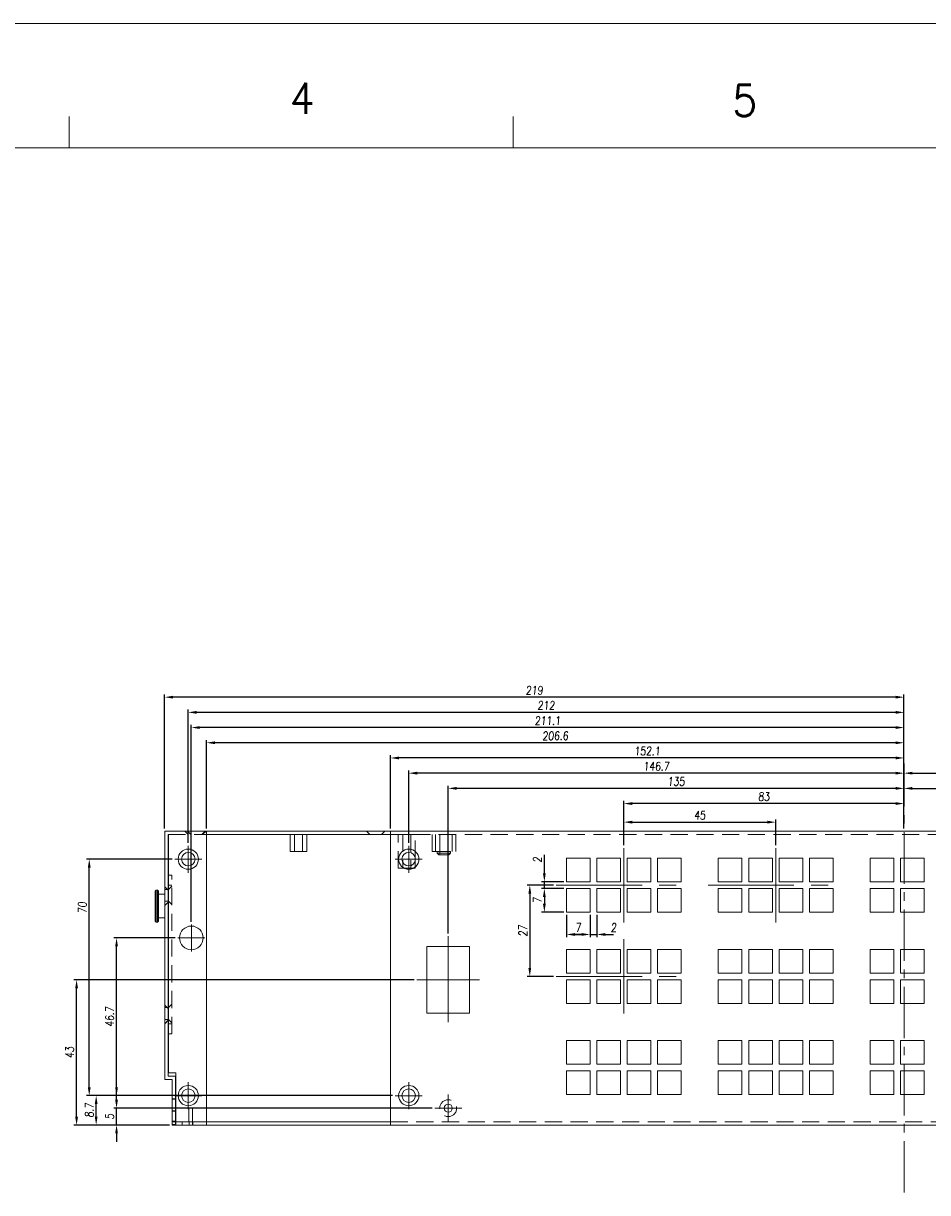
# Model space of a CAD drawing. Header units: millimetres. Extents: x 4497 to 13960, y 12291 to 16372.
# Tile 28 of 217: x 4947 to 5215, y 13986 to 14332. Entities that reach past the tile are written whole.
import ezdxf
from ezdxf.enums import TextEntityAlignment as Align

# ---------------------------------------------------------------- set-up
doc = ezdxf.new("R2010")
doc.units = ezdxf.units.MM
doc.header["$LTSCALE"] = 0.8
doc.header["$PDMODE"] = 3
doc.header["$PDSIZE"] = 0.3125
for name, pattern in [('CENTER', [50.8, 31.75, -6.35, 6.35, -6.35]), ('CENTER2', [28.575, 19.05, -3.175, 3.175, -3.175]), ('HIDDEN', [9.525, 6.35, -3.175])]:
    doc.linetypes.add(name, pattern=pattern)
doc.layers.get('0').update_dxf_attribs({"linetype": 'CONTINUOUS', "lineweight": 0})
doc.layers.get('Defpoints').update_dxf_attribs({"linetype": 'CONTINUOUS', "lineweight": 0})
for name, color, linetype, lineweight in [('1', 2, 'CENTER', 0), ('3', 5, 'HIDDEN', 0), ('4', 1, 'CENTER2', 9)]:
    doc.layers.add(name, color=color, linetype=linetype, lineweight=lineweight)
doc.styles.get("Standard").update_dxf_attribs({"font": 'romans.shx', "width": 0.8, "oblique": 5, "bigfont": 'whgtxt.shx'})
doc.dimstyles.get("Standard").update_dxf_attribs({"dimtxt": 2.5, "dimasz": 2.5, "dimexe": 0.8, "dimexo": 0.8, "dimgap": 0.8, "dimtad": 1, "dimdsep": 46, "dimtxsty": 'Standard', "dimcen": 0, "dimclrd": 3, "dimclre": 3, "dimclrt": 3, "dimazin": 0, "dimtp": 0.001, "dimtm": 0.001, "dimtfac": 1, "dimtmove": 0, "dimatfit": 3, "dimfxl": 0, "dimtolj": 1, "dimarcsym": 0})

# ---------------------------------------------------------------- blocks, each defined once
blk = doc.blocks.new('X')
at = {"layer": '1'}
for p, q in [((5251.84, 13719.59), (5251.84, 13727.59)), ((5247.84, 13723.59), (5255.84, 13723.59))]:
    blk.add_line(p, q, dxfattribs=at)
blk = doc.blocks.new('*D148')
at = {"color": 3, "lineweight": -2}
for p, q in [((5056.29, 14014.52), (4967.7, 14014.52)), ((4968.5, 14008.32), (4968.5, 14012.02)), ((4990.19, 14005.82), (4967.7, 14005.82))]:
    blk.add_line(p, q, dxfattribs=at)
at = {"color": 3}
for points in [[(4968.08, 14012.02), (4968.92, 14012.02), (4968.5, 14014.52)], [(4968.08, 14008.32), (4968.92, 14008.32), (4968.5, 14005.82)]]:
    blk.add_solid(points, dxfattribs=at)
at = {"layer": 'Defpoints', "color": 0}
for p in [(4968.5, 14014.52), (5057.09, 14014.52), (4990.99, 14005.82)]:
    blk.add_point(p, dxfattribs=at)
at = {"color": 3, "insert": (4966.45, 14010.17), "char_height": 2.5, "attachment_point": 5, "rotation": 90}
blk.add_mtext('\\A1;8.7', dxfattribs=at)
blk = doc.blocks.new('*D149')
at = {"color": 3, "lineweight": -2}
for p, q in [((4974.54, 14013.32), (4974.54, 14015.82)), ((5067.99, 14010.82), (4973.74, 14010.82)), ((4974.54, 14005.82), (4974.54, 14010.82)), ((4990.19, 14005.82), (4973.74, 14005.82)), ((4974.54, 14003.32), (4974.54, 14000.82))]:
    blk.add_line(p, q, dxfattribs=at)
at = {"color": 3}
for points in [[(4974.12, 14013.32), (4974.95, 14013.32), (4974.54, 14010.82)], [(4974.12, 14003.32), (4974.95, 14003.32), (4974.54, 14005.82)]]:
    blk.add_solid(points, dxfattribs=at)
at = {"layer": 'Defpoints', "color": 0}
for p in [(4974.54, 14010.82), (5068.79, 14010.82), (4990.99, 14005.82)]:
    blk.add_point(p, dxfattribs=at)
at = {"color": 3, "insert": (4972.49, 14008.32), "char_height": 2.5, "attachment_point": 5, "rotation": 90}
blk.add_mtext('\\A1;5', dxfattribs=at)
blk = doc.blocks.new('*D150')
at = {"color": 3, "lineweight": -2}
for p, q in [((5107.79, 14068.02), (5107.79, 14061.43)), ((5114.79, 14068.02), (5114.79, 14061.43)), ((5110.29, 14062.23), (5112.29, 14062.23))]:
    blk.add_line(p, q, dxfattribs=at)
at = {"color": 3}
for points in [[(5110.29, 14062.65), (5110.29, 14061.82), (5107.79, 14062.23)], [(5112.29, 14062.65), (5112.29, 14061.82), (5114.79, 14062.23)]]:
    blk.add_solid(points, dxfattribs=at)
at = {"layer": 'Defpoints', "color": 0}
for p in [(5107.79, 14068.82), (5114.79, 14068.82), (5114.79, 14062.23)]:
    blk.add_point(p, dxfattribs=at)
at = {"color": 3, "insert": (5111.29, 14064.28), "char_height": 2.5, "attachment_point": 5}
blk.add_mtext('\\A1;7', dxfattribs=at)
blk = doc.blocks.new('*D151')
at = {"color": 3, "lineweight": -2}
for p, q in [((5114.79, 14068.02), (5114.79, 14061.43)), ((5116.79, 14068.02), (5116.79, 14061.43)), ((5112.29, 14062.23), (5109.79, 14062.23)), ((5114.79, 14062.23), (5116.79, 14062.23)), ((5119.29, 14062.23), (5121.79, 14062.23))]:
    blk.add_line(p, q, dxfattribs=at)
at = {"color": 3}
for points in [[(5112.29, 14062.65), (5112.29, 14061.82), (5114.79, 14062.23)], [(5119.29, 14062.65), (5119.29, 14061.82), (5116.79, 14062.23)]]:
    blk.add_solid(points, dxfattribs=at)
at = {"layer": 'Defpoints', "color": 0}
for p in [(5114.79, 14068.82), (5116.79, 14068.82), (5116.79, 14062.23)]:
    blk.add_point(p, dxfattribs=at)
at = {"color": 3, "insert": (5121.79, 14064.28), "char_height": 2.5, "attachment_point": 5}
blk.add_mtext('\\A1;2', dxfattribs=at)
blk = doc.blocks.new('*D152')
at = {"color": 3, "lineweight": -2}
for p, q in [((5106.99, 14075.82), (5100.46, 14075.82)), ((5101.26, 14073.32), (5101.26, 14071.32)), ((5106.99, 14068.82), (5100.46, 14068.82))]:
    blk.add_line(p, q, dxfattribs=at)
at = {"color": 3}
for points in [[(5100.84, 14073.32), (5101.67, 14073.32), (5101.26, 14075.82)], [(5100.84, 14071.32), (5101.67, 14071.32), (5101.26, 14068.82)]]:
    blk.add_solid(points, dxfattribs=at)
at = {"layer": 'Defpoints', "color": 0}
for p in [(5107.79, 14075.82), (5101.26, 14068.82), (5107.79, 14068.82)]:
    blk.add_point(p, dxfattribs=at)
at = {"color": 3, "insert": (5099.21, 14072.32), "char_height": 2.5, "attachment_point": 5, "rotation": 90}
blk.add_mtext('\\A1;7', dxfattribs=at)
blk = doc.blocks.new('*D153')
at = {"color": 3, "lineweight": -2}
for p, q in [((5101.26, 14080.32), (5101.26, 14085.83)), ((5106.99, 14077.82), (5100.46, 14077.82)), ((5101.26, 14075.82), (5101.26, 14077.82)), ((5106.99, 14075.82), (5100.46, 14075.82)), ((5101.26, 14073.32), (5101.26, 14070.82))]:
    blk.add_line(p, q, dxfattribs=at)
at = {"color": 3}
for points in [[(5100.84, 14080.32), (5101.67, 14080.32), (5101.26, 14077.82)], [(5100.84, 14073.32), (5101.67, 14073.32), (5101.26, 14075.82)]]:
    blk.add_solid(points, dxfattribs=at)
at = {"layer": 'Defpoints', "color": 0}
for p in [(5101.26, 14077.82), (5107.79, 14077.82), (5107.79, 14075.82)]:
    blk.add_point(p, dxfattribs=at)
at = {"color": 3, "insert": (5099.21, 14084.33), "char_height": 2.5, "attachment_point": 5, "rotation": 90}
blk.add_mtext('\\A1;2', dxfattribs=at)
blk = doc.blocks.new('*D154')
at = {"color": 3, "lineweight": -2}
for p, q in [((5124.79, 14088.62), (5124.79, 14101.78)), ((5205.29, 14100.98), (5127.29, 14100.98)), ((5207.79, 14093.62), (5207.79, 14101.78))]:
    blk.add_line(p, q, dxfattribs=at)
at = {"color": 3}
for points in [[(5127.29, 14101.4), (5127.29, 14100.56), (5124.79, 14100.98)], [(5205.29, 14101.4), (5205.29, 14100.56), (5207.79, 14100.98)]]:
    blk.add_solid(points, dxfattribs=at)
at = {"layer": 'Defpoints', "color": 0}
for p in [(5124.79, 14100.98), (5207.79, 14092.82), (5124.79, 14087.82)]:
    blk.add_point(p, dxfattribs=at)
at = {"color": 3, "insert": (5166.29, 14103.03), "char_height": 2.5, "attachment_point": 5}
blk.add_mtext('\\A1;83', dxfattribs=at)
blk = doc.blocks.new('*D155')
at = {"color": 3, "lineweight": -2}
for p, q in [((5072.79, 14062.52), (5072.79, 14106.28)), ((5205.29, 14105.48), (5075.29, 14105.48)), ((5207.79, 14093.62), (5207.79, 14106.28))]:
    blk.add_line(p, q, dxfattribs=at)
at = {"color": 3}
for points in [[(5075.29, 14105.9), (5075.29, 14105.06), (5072.79, 14105.48)], [(5205.29, 14105.9), (5205.29, 14105.06), (5207.79, 14105.48)]]:
    blk.add_solid(points, dxfattribs=at)
at = {"layer": 'Defpoints', "color": 0}
for p in [(5072.79, 14105.48), (5207.79, 14092.82), (5072.79, 14061.72)]:
    blk.add_point(p, dxfattribs=at)
at = {"color": 3, "insert": (5140.29, 14107.53), "char_height": 2.5, "attachment_point": 5}
blk.add_mtext('\\A1;135', dxfattribs=at)
blk = doc.blocks.new('*D156')
at = {"color": 3, "lineweight": -2}
for p, q in [((5061.09, 14089.32), (5061.09, 14110.78)), ((5207.79, 14093.62), (5207.79, 14110.78)), ((5205.29, 14109.98), (5063.59, 14109.98))]:
    blk.add_line(p, q, dxfattribs=at)
at = {"color": 3}
for points in [[(5063.59, 14110.4), (5063.59, 14109.56), (5061.09, 14109.98)], [(5205.29, 14110.4), (5205.29, 14109.56), (5207.79, 14109.98)]]:
    blk.add_solid(points, dxfattribs=at)
at = {"layer": 'Defpoints', "color": 0}
for p in [(5061.09, 14109.98), (5207.79, 14092.82), (5061.09, 14088.52)]:
    blk.add_point(p, dxfattribs=at)
at = {"color": 3, "insert": (5134.44, 14112.03), "char_height": 2.5, "attachment_point": 5}
blk.add_mtext('\\A1;146.7', dxfattribs=at)
blk = doc.blocks.new('*D157')
at = {"color": 3, "lineweight": -2}
for p, q in [((5055.69, 14093.62), (5055.69, 14115.28)), ((5205.29, 14114.48), (5058.19, 14114.48)), ((5207.79, 14093.62), (5207.79, 14115.28))]:
    blk.add_line(p, q, dxfattribs=at)
at = {"color": 3}
for points in [[(5058.19, 14114.9), (5058.19, 14114.06), (5055.69, 14114.48)], [(5205.29, 14114.9), (5205.29, 14114.06), (5207.79, 14114.48)]]:
    blk.add_solid(points, dxfattribs=at)
at = {"layer": 'Defpoints', "color": 0}
for p in [(5055.69, 14114.48), (5055.69, 14092.82), (5207.79, 14092.82)]:
    blk.add_point(p, dxfattribs=at)
at = {"color": 3, "insert": (5131.74, 14116.53), "char_height": 2.5, "attachment_point": 5}
blk.add_mtext('\\A1;152.1', dxfattribs=at)
blk = doc.blocks.new('*D158')
at = {"color": 3, "lineweight": -2}
for p, q in [((5001.19, 14093.62), (5001.19, 14119.78)), ((5205.29, 14118.98), (5003.69, 14118.98)), ((5207.79, 14093.62), (5207.79, 14119.78))]:
    blk.add_line(p, q, dxfattribs=at)
at = {"color": 3}
for points in [[(5003.69, 14119.4), (5003.69, 14118.56), (5001.19, 14118.98)], [(5205.29, 14119.4), (5205.29, 14118.56), (5207.79, 14118.98)]]:
    blk.add_solid(points, dxfattribs=at)
at = {"layer": 'Defpoints', "color": 0}
for p in [(5001.19, 14118.98), (5001.19, 14092.82), (5207.79, 14092.82)]:
    blk.add_point(p, dxfattribs=at)
at = {"color": 3, "insert": (5104.49, 14121.03), "char_height": 2.5, "attachment_point": 5}
blk.add_mtext('\\A1;206.6', dxfattribs=at)
blk = doc.blocks.new('*D159')
at = {"color": 3, "lineweight": -2}
for p, q in [((4996.69, 14066.02), (4996.69, 14124.28)), ((5205.29, 14123.48), (4999.19, 14123.48)), ((5207.79, 14093.62), (5207.79, 14124.28))]:
    blk.add_line(p, q, dxfattribs=at)
at = {"color": 3}
for points in [[(4999.19, 14123.9), (4999.19, 14123.06), (4996.69, 14123.48)], [(5205.29, 14123.9), (5205.29, 14123.06), (5207.79, 14123.48)]]:
    blk.add_solid(points, dxfattribs=at)
at = {"layer": 'Defpoints', "color": 0}
for p in [(4996.69, 14123.48), (5207.79, 14092.82), (4996.69, 14065.22)]:
    blk.add_point(p, dxfattribs=at)
at = {"color": 3, "insert": (5102.24, 14125.53), "char_height": 2.5, "attachment_point": 5}
blk.add_mtext('\\A1;211.1', dxfattribs=at)
blk = doc.blocks.new('*D160')
at = {"color": 3, "lineweight": -2}
for p, q in [((4995.79, 14089.32), (4995.79, 14128.78)), ((5207.79, 14093.62), (5207.79, 14128.78)), ((5205.29, 14127.98), (4998.29, 14127.98))]:
    blk.add_line(p, q, dxfattribs=at)
at = {"color": 3}
for points in [[(4998.29, 14128.4), (4998.29, 14127.56), (4995.79, 14127.98)], [(5205.29, 14128.4), (5205.29, 14127.56), (5207.79, 14127.98)]]:
    blk.add_solid(points, dxfattribs=at)
at = {"layer": 'Defpoints', "color": 0}
for p in [(4995.79, 14127.98), (5207.79, 14092.82), (4995.79, 14088.52)]:
    blk.add_point(p, dxfattribs=at)
at = {"color": 3, "insert": (5101.79, 14130.03), "char_height": 2.5, "attachment_point": 5}
blk.add_mtext('\\A1;212', dxfattribs=at)
blk = doc.blocks.new('*D161')
at = {"color": 3, "lineweight": -2}
for p, q in [((4988.79, 14093.62), (4988.79, 14133.28)), ((5205.29, 14132.48), (4991.29, 14132.48)), ((5207.79, 14093.62), (5207.79, 14133.28))]:
    blk.add_line(p, q, dxfattribs=at)
at = {"color": 3}
for points in [[(4991.29, 14132.9), (4991.29, 14132.06), (4988.79, 14132.48)], [(5205.29, 14132.9), (5205.29, 14132.06), (5207.79, 14132.48)]]:
    blk.add_solid(points, dxfattribs=at)
at = {"layer": 'Defpoints', "color": 0}
for p in [(4988.79, 14132.48), (4988.79, 14092.82), (5207.79, 14092.82)]:
    blk.add_point(p, dxfattribs=at)
at = {"color": 3, "insert": (5098.29, 14134.53), "char_height": 2.5, "attachment_point": 5}
blk.add_mtext('\\A1;219', dxfattribs=at)
blk = doc.blocks.new('*D162')
at = {"color": 3, "lineweight": -2}
for p, q in [((5207.79, 14093.62), (5207.79, 14106.28)), ((5210.29, 14105.48), (5399.29, 14105.48)), ((5401.79, 14015.62), (5401.79, 14106.28))]:
    blk.add_line(p, q, dxfattribs=at)
at = {"color": 3}
for points in [[(5210.29, 14105.9), (5210.29, 14105.06), (5207.79, 14105.48)], [(5399.29, 14105.9), (5399.29, 14105.06), (5401.79, 14105.48)]]:
    blk.add_solid(points, dxfattribs=at)
at = {"layer": 'Defpoints', "color": 0}
for p in [(5401.79, 14105.48), (5207.79, 14092.82), (5401.79, 14014.82)]:
    blk.add_point(p, dxfattribs=at)
at = {"color": 3, "insert": (5304.79, 14107.53), "char_height": 2.5, "attachment_point": 5}
blk.add_mtext('\\A1;194', dxfattribs=at)
blk = doc.blocks.new('*D163')
at = {"color": 3, "lineweight": -2}
for p, q in [((5207.79, 14093.62), (5207.79, 14110.78)), ((5426.79, 14093.62), (5426.79, 14110.78)), ((5210.29, 14109.98), (5424.29, 14109.98))]:
    blk.add_line(p, q, dxfattribs=at)
at = {"color": 3}
for points in [[(5210.29, 14110.4), (5210.29, 14109.56), (5207.79, 14109.98)], [(5424.29, 14110.4), (5424.29, 14109.56), (5426.79, 14109.98)]]:
    blk.add_solid(points, dxfattribs=at)
at = {"layer": 'Defpoints', "color": 0}
for p in [(5426.79, 14109.98), (5207.79, 14092.82), (5426.79, 14092.82)]:
    blk.add_point(p, dxfattribs=at)
at = {"color": 3, "insert": (5317.29, 14112.03), "char_height": 2.5, "attachment_point": 5}
blk.add_mtext('\\A1;219', dxfattribs=at)
blk = doc.blocks.new('*D164')
at = {"color": 3, "lineweight": -2}
for p, q in [((5124.79, 14088.62), (5124.79, 14096.28)), ((5127.29, 14095.48), (5167.29, 14095.48)), ((5169.79, 14088.62), (5169.79, 14096.28))]:
    blk.add_line(p, q, dxfattribs=at)
at = {"color": 3}
for points in [[(5127.29, 14095.9), (5127.29, 14095.06), (5124.79, 14095.48)], [(5167.29, 14095.9), (5167.29, 14095.06), (5169.79, 14095.48)]]:
    blk.add_solid(points, dxfattribs=at)
at = {"layer": 'Defpoints', "color": 0}
for p in [(5169.79, 14095.48), (5124.79, 14087.82), (5169.79, 14087.82)]:
    blk.add_point(p, dxfattribs=at)
at = {"color": 3, "insert": (5147.29, 14097.53), "char_height": 2.5, "attachment_point": 5}
blk.add_mtext('\\A1;45', dxfattribs=at)
blk = doc.blocks.new('*D184')
at = {"color": 3, "lineweight": -2}
for p, q in [((5103.99, 14076.82), (5096.15, 14076.82)), ((5096.95, 14074.32), (5096.95, 14052.32)), ((5103.99, 14049.82), (5096.15, 14049.82))]:
    blk.add_line(p, q, dxfattribs=at)
at = {"color": 3}
for points in [[(5096.53, 14074.32), (5097.36, 14074.32), (5096.95, 14076.82)], [(5096.53, 14052.32), (5097.36, 14052.32), (5096.95, 14049.82)]]:
    blk.add_solid(points, dxfattribs=at)
at = {"layer": 'Defpoints', "color": 0}
for p in [(5104.79, 14076.82), (5096.95, 14049.82), (5104.79, 14049.82)]:
    blk.add_point(p, dxfattribs=at)
at = {"color": 3, "insert": (5094.9, 14063.32), "char_height": 2.5, "attachment_point": 5, "rotation": 90}
blk.add_mtext('\\A1;27', dxfattribs=at)
blk = doc.blocks.new('*D185')
at = {"color": 3, "lineweight": -2}
for p, q in [((5062.69, 14048.82), (4961.9, 14048.82)), ((4962.7, 14008.32), (4962.7, 14046.32)), ((4990.19, 14005.82), (4961.9, 14005.82))]:
    blk.add_line(p, q, dxfattribs=at)
at = {"color": 3}
for points in [[(4962.28, 14046.32), (4963.12, 14046.32), (4962.7, 14048.82)], [(4962.28, 14008.32), (4963.12, 14008.32), (4962.7, 14005.82)]]:
    blk.add_solid(points, dxfattribs=at)
at = {"layer": 'Defpoints', "color": 0}
for p in [(4962.7, 14048.82), (5063.49, 14048.82), (4990.99, 14005.82)]:
    blk.add_point(p, dxfattribs=at)
at = {"color": 3, "insert": (4960.65, 14027.32), "char_height": 2.5, "attachment_point": 5, "rotation": 90}
blk.add_mtext('\\A1;43', dxfattribs=at)
blk = doc.blocks.new('*D186')
at = {"color": 3, "lineweight": -2}
for p, q in [((4990.99, 14084.52), (4965.65, 14084.52)), ((4966.45, 14017.02), (4966.45, 14082.02)), ((4991.19, 14014.52), (4965.65, 14014.52))]:
    blk.add_line(p, q, dxfattribs=at)
at = {"color": 3}
for points in [[(4966.03, 14082.02), (4966.87, 14082.02), (4966.45, 14084.52)], [(4966.03, 14017.02), (4966.87, 14017.02), (4966.45, 14014.52)]]:
    blk.add_solid(points, dxfattribs=at)
at = {"layer": 'Defpoints', "color": 0}
for p in [(4966.45, 14084.52), (4991.79, 14084.52), (4991.99, 14014.52)]:
    blk.add_point(p, dxfattribs=at)
at = {"color": 3, "insert": (4964.4, 14070.15), "char_height": 2.5, "attachment_point": 5, "rotation": 90}
blk.add_mtext('\\A1;70', dxfattribs=at)
blk = doc.blocks.new('*D187')
at = {"color": 3, "lineweight": -2}
for p, q in [((4991.89, 14061.22), (4973.74, 14061.22)), ((4974.54, 14017.02), (4974.54, 14058.72)), ((4990.19, 14014.52), (4973.74, 14014.52))]:
    blk.add_line(p, q, dxfattribs=at)
at = {"color": 3}
for points in [[(4974.12, 14058.72), (4974.95, 14058.72), (4974.54, 14061.22)], [(4974.12, 14017.02), (4974.95, 14017.02), (4974.54, 14014.52)]]:
    blk.add_solid(points, dxfattribs=at)
at = {"layer": 'Defpoints', "color": 0}
for p in [(4974.54, 14061.22), (4992.69, 14061.22), (4990.99, 14014.52)]:
    blk.add_point(p, dxfattribs=at)
at = {"color": 3, "insert": (4972.49, 14037.87), "char_height": 2.5, "attachment_point": 5, "rotation": 90}
blk.add_mtext('\\A1;46.7', dxfattribs=at)

msp = doc.modelspace()

# ---------------------------------------------------------------- linework, layer by layer
for p, q in [((4519.723, 14331.924), (6707.863, 14331.924)), ((4960.48, 14295.117), (4960.48, 14304.319)), ((5092.062, 14295.117), (5092.062, 14304.319)), ((4565.731, 14295.117), (6671.057, 14295.117)), ((4988.792, 14092.819), (4988.792, 14019.319)), ((4988.792, 14092.819), (5426.792, 14092.819)), ((4989.792, 14020.319), (4989.792, 14091.819)), ((4989.792, 14091.819), (4989.892, 14091.819)), ((4989.892, 14091.819), (4989.892, 14021.319)), ((5001.192, 14092.819), (5001.192, 14005.819)), ((5055.692, 14091.819), (5001.192, 14091.819)), ((5025.942, 14091.819), (5025.942, 14086.819)), ((5030.942, 14091.819), (5030.942, 14086.819)), ((5055.692, 14092.819), (5055.692, 14005.819)), ((5025.942, 14086.819), (5030.942, 14086.819)), ((5062.992, 14084.081), (5062.992, 14084.958)), ((5107.792, 14084.819), (5107.792, 14077.819)), ((5114.792, 14084.819), (5107.792, 14084.819)), ((5114.792, 14077.819), (5114.792, 14084.819)), ((5116.792, 14084.819), (5116.792, 14077.819)), ((5123.792, 14084.819), (5116.792, 14084.819)), ((5123.792, 14077.819), (5123.792, 14084.819)), ((5125.792, 14084.819), (5125.792, 14077.819)), ((5132.792, 14084.819), (5125.792, 14084.819)), ((5132.792, 14077.819), (5132.792, 14084.819)), ((5134.792, 14084.819), (5134.792, 14077.819)), ((5141.792, 14084.819), (5134.792, 14084.819)), ((5141.792, 14077.819), (5141.792, 14084.819)), ((5152.792, 14084.819), (5152.792, 14077.819)), ((5159.792, 14084.819), (5152.792, 14084.819)), ((5159.792, 14077.819), (5159.792, 14084.819)), ((5161.792, 14084.819), (5161.792, 14077.819)), ((5168.792, 14084.819), (5161.792, 14084.819)), ((5168.792, 14077.819), (5168.792, 14084.819)), ((5170.792, 14084.819), (5170.792, 14077.819)), ((5177.792, 14084.819), (5170.792, 14084.819)), ((5177.792, 14077.819), (5177.792, 14084.819)), ((5179.792, 14084.819), (5179.792, 14077.819)), ((5186.792, 14084.819), (5179.792, 14084.819)), ((5186.792, 14077.819), (5186.792, 14084.819)), ((5197.792, 14084.819), (5197.792, 14077.819)), ((5204.792, 14084.819), (5197.792, 14084.819)), ((5204.792, 14077.819), (5204.792, 14084.819)), ((5206.792, 14084.819), (5206.792, 14077.819)), ((5213.792, 14084.819), (5206.792, 14084.819)), ((5213.792, 14077.819), (5213.792, 14084.819)), ((5107.792, 14077.819), (5114.792, 14077.819)), ((5116.792, 14077.819), (5123.792, 14077.819)), ((5125.792, 14077.819), (5132.792, 14077.819)), ((5134.792, 14077.819), (5141.792, 14077.819)), ((5152.792, 14077.819), (5159.792, 14077.819)), ((5161.792, 14077.819), (5168.792, 14077.819)), ((5170.792, 14077.819), (5177.792, 14077.819)), ((5179.792, 14077.819), (5186.792, 14077.819)), ((5197.792, 14077.819), (5204.792, 14077.819)), ((5206.792, 14077.819), (5213.792, 14077.819)), ((4985.991, 14075.084), (4986.292, 14075.384)), ((4985.992, 14066.186), (4985.992, 14075.083)), ((4986.292, 14065.884), (4986.292, 14075.384)), ((4986.292, 14075.384), (4986.691, 14075.384)), ((4986.691, 14075.384), (4986.691, 14065.884)), ((4986.992, 14075.084), (4986.691, 14075.384)), ((4986.992, 14075.083), (4986.992, 14066.186)), ((4986.992, 14074.134), (4988.792, 14074.134)), ((5107.792, 14075.819), (5107.792, 14068.819)), ((5114.792, 14075.819), (5107.792, 14075.819)), ((5114.792, 14068.819), (5114.792, 14075.819)), ((5116.792, 14075.819), (5116.792, 14068.819)), ((5123.792, 14075.819), (5116.792, 14075.819)), ((5123.792, 14068.819), (5123.792, 14075.819)), ((5125.792, 14075.819), (5125.792, 14068.819)), ((5132.792, 14075.819), (5125.792, 14075.819)), ((5132.792, 14068.819), (5132.792, 14075.819)), ((5134.792, 14075.819), (5134.792, 14068.819)), ((5141.792, 14075.819), (5134.792, 14075.819)), ((5141.792, 14068.819), (5141.792, 14075.819)), ((5152.792, 14075.819), (5152.792, 14068.819)), ((5159.792, 14075.819), (5152.792, 14075.819)), ((5159.792, 14068.819), (5159.792, 14075.819)), ((5161.792, 14075.819), (5161.792, 14068.819)), ((5168.792, 14075.819), (5161.792, 14075.819)), ((5168.792, 14068.819), (5168.792, 14075.819)), ((5170.792, 14075.819), (5170.792, 14068.819)), ((5177.792, 14075.819), (5170.792, 14075.819)), ((5177.792, 14068.819), (5177.792, 14075.819)), ((5179.792, 14075.819), (5179.792, 14068.819)), ((5186.792, 14075.819), (5179.792, 14075.819)), ((5186.792, 14068.819), (5186.792, 14075.819)), ((5197.792, 14075.819), (5197.792, 14068.819)), ((5204.792, 14075.819), (5197.792, 14075.819)), ((5204.792, 14068.819), (5204.792, 14075.819)), ((5206.792, 14075.819), (5206.792, 14068.819)), ((5213.792, 14075.819), (5206.792, 14075.819)), ((5213.792, 14068.819), (5213.792, 14075.819)), ((4985.991, 14066.184), (4986.292, 14065.884)), ((4986.292, 14065.884), (4986.691, 14065.884)), ((4986.992, 14066.184), (4986.691, 14065.884)), ((4986.992, 14067.134), (4988.792, 14067.134)), ((5107.792, 14068.819), (5114.792, 14068.819)), ((5116.792, 14068.819), (5123.792, 14068.819)), ((5125.792, 14068.819), (5132.792, 14068.819)), ((5134.792, 14068.819), (5141.792, 14068.819)), ((5152.792, 14068.819), (5159.792, 14068.819)), ((5161.792, 14068.819), (5168.792, 14068.819)), ((5170.792, 14068.819), (5177.792, 14068.819)), ((5179.792, 14068.819), (5186.792, 14068.819)), ((5197.792, 14068.819), (5204.792, 14068.819)), ((5206.792, 14068.819), (5213.792, 14068.819)), ((5066.492, 14058.719), (5066.492, 14038.919)), ((5079.092, 14058.719), (5066.492, 14058.719)), ((5079.092, 14038.919), (5079.092, 14058.719)), ((5107.792, 14057.819), (5107.792, 14050.819)), ((5114.792, 14057.819), (5107.792, 14057.819)), ((5114.792, 14050.819), (5114.792, 14057.819)), ((5116.792, 14057.819), (5116.792, 14050.819)), ((5123.792, 14057.819), (5116.792, 14057.819)), ((5123.792, 14050.819), (5123.792, 14057.819)), ((5125.792, 14057.819), (5125.792, 14050.819)), ((5132.792, 14057.819), (5125.792, 14057.819)), ((5132.792, 14050.819), (5132.792, 14057.819)), ((5134.792, 14057.819), (5134.792, 14050.819)), ((5141.792, 14057.819), (5134.792, 14057.819)), ((5141.792, 14050.819), (5141.792, 14057.819)), ((5152.792, 14057.819), (5152.792, 14050.819)), ((5159.792, 14057.819), (5152.792, 14057.819)), ((5159.792, 14050.819), (5159.792, 14057.819)), ((5161.792, 14057.819), (5161.792, 14050.819)), ((5168.792, 14057.819), (5161.792, 14057.819)), ((5168.792, 14050.819), (5168.792, 14057.819)), ((5170.792, 14057.819), (5170.792, 14050.819)), ((5177.792, 14057.819), (5170.792, 14057.819)), ((5177.792, 14050.819), (5177.792, 14057.819)), ((5179.792, 14057.819), (5179.792, 14050.819)), ((5186.792, 14057.819), (5179.792, 14057.819)), ((5186.792, 14050.819), (5186.792, 14057.819)), ((5197.792, 14057.819), (5197.792, 14050.819)), ((5204.792, 14057.819), (5197.792, 14057.819)), ((5204.792, 14050.819), (5204.792, 14057.819)), ((5206.792, 14057.819), (5206.792, 14050.819)), ((5213.792, 14057.819), (5206.792, 14057.819)), ((5213.792, 14050.819), (5213.792, 14057.819)), ((5107.792, 14050.819), (5114.792, 14050.819)), ((5107.792, 14048.819), (5107.792, 14041.819)), ((5114.792, 14048.819), (5107.792, 14048.819)), ((5114.792, 14041.819), (5114.792, 14048.819)), ((5116.792, 14050.819), (5123.792, 14050.819)), ((5116.792, 14048.819), (5116.792, 14041.819)), ((5123.792, 14048.819), (5116.792, 14048.819)), ((5123.792, 14041.819), (5123.792, 14048.819)), ((5125.792, 14050.819), (5132.792, 14050.819)), ((5125.792, 14048.819), (5125.792, 14041.819)), ((5132.792, 14048.819), (5125.792, 14048.819)), ((5132.792, 14041.819), (5132.792, 14048.819)), ((5134.792, 14050.819), (5141.792, 14050.819)), ((5134.792, 14048.819), (5134.792, 14041.819)), ((5141.792, 14048.819), (5134.792, 14048.819)), ((5141.792, 14041.819), (5141.792, 14048.819)), ((5152.792, 14050.819), (5159.792, 14050.819)), ((5152.792, 14048.819), (5152.792, 14041.819)), ((5159.792, 14048.819), (5152.792, 14048.819)), ((5159.792, 14041.819), (5159.792, 14048.819)), ((5161.792, 14050.819), (5168.792, 14050.819)), ((5161.792, 14048.819), (5161.792, 14041.819)), ((5168.792, 14048.819), (5161.792, 14048.819)), ((5168.792, 14041.819), (5168.792, 14048.819)), ((5170.792, 14050.819), (5177.792, 14050.819)), ((5170.792, 14048.819), (5170.792, 14041.819)), ((5177.792, 14048.819), (5170.792, 14048.819)), ((5177.792, 14041.819), (5177.792, 14048.819)), ((5179.792, 14050.819), (5186.792, 14050.819)), ((5179.792, 14048.819), (5179.792, 14041.819)), ((5186.792, 14048.819), (5179.792, 14048.819)), ((5186.792, 14041.819), (5186.792, 14048.819)), ((5197.792, 14050.819), (5204.792, 14050.819)), ((5197.792, 14048.819), (5197.792, 14041.819)), ((5204.792, 14048.819), (5197.792, 14048.819)), ((5204.792, 14041.819), (5204.792, 14048.819)), ((5206.792, 14050.819), (5213.792, 14050.819)), ((5206.792, 14048.819), (5206.792, 14041.819)), ((5213.792, 14048.819), (5206.792, 14048.819)), ((5213.792, 14041.819), (5213.792, 14048.819)), ((5107.792, 14041.819), (5114.792, 14041.819)), ((5116.792, 14041.819), (5123.792, 14041.819)), ((5125.792, 14041.819), (5132.792, 14041.819)), ((5134.792, 14041.819), (5141.792, 14041.819)), ((5152.792, 14041.819), (5159.792, 14041.819)), ((5161.792, 14041.819), (5168.792, 14041.819)), ((5170.792, 14041.819), (5177.792, 14041.819)), ((5179.792, 14041.819), (5186.792, 14041.819)), ((5197.792, 14041.819), (5204.792, 14041.819)), ((5206.792, 14041.819), (5213.792, 14041.819)), ((5066.492, 14038.919), (5079.092, 14038.919)), ((5107.792, 14030.819), (5107.792, 14023.819)), ((5114.792, 14030.819), (5107.792, 14030.819)), ((5114.792, 14023.819), (5114.792, 14030.819)), ((5116.792, 14030.819), (5116.792, 14023.819)), ((5123.792, 14030.819), (5116.792, 14030.819)), ((5123.792, 14023.819), (5123.792, 14030.819)), ((5125.792, 14030.819), (5125.792, 14023.819)), ((5132.792, 14030.819), (5125.792, 14030.819)), ((5132.792, 14023.819), (5132.792, 14030.819)), ((5134.792, 14030.819), (5134.792, 14023.819)), ((5141.792, 14030.819), (5134.792, 14030.819)), ((5141.792, 14023.819), (5141.792, 14030.819)), ((5152.792, 14030.819), (5152.792, 14023.819)), ((5159.792, 14030.819), (5152.792, 14030.819)), ((5159.792, 14023.819), (5159.792, 14030.819)), ((5161.792, 14030.819), (5161.792, 14023.819)), ((5168.792, 14030.819), (5161.792, 14030.819)), ((5168.792, 14023.819), (5168.792, 14030.819)), ((5170.792, 14030.819), (5170.792, 14023.819)), ((5177.792, 14030.819), (5170.792, 14030.819)), ((5177.792, 14023.819), (5177.792, 14030.819)), ((5179.792, 14030.819), (5179.792, 14023.819)), ((5186.792, 14030.819), (5179.792, 14030.819)), ((5186.792, 14023.819), (5186.792, 14030.819)), ((5204.792, 14030.819), (5197.792, 14030.819)), ((5197.792, 14030.819), (5197.792, 14023.819)), ((5204.792, 14023.819), (5204.792, 14030.819)), ((5213.792, 14030.819), (5206.792, 14030.819)), ((5206.792, 14030.819), (5206.792, 14023.819)), ((5213.792, 14023.819), (5213.792, 14030.819)), ((4989.892, 14021.319), (4992.092, 14021.319)), ((4992.092, 14021.319), (4992.092, 14005.819)), ((5107.792, 14023.819), (5114.792, 14023.819)), ((5107.792, 14021.819), (5107.792, 14014.819)), ((5114.792, 14021.819), (5107.792, 14021.819)), ((5114.792, 14014.819), (5114.792, 14021.819)), ((5116.792, 14023.819), (5123.792, 14023.819)), ((5116.792, 14021.819), (5116.792, 14014.819)), ((5123.792, 14021.819), (5116.792, 14021.819)), ((5123.792, 14014.819), (5123.792, 14021.819)), ((5125.792, 14023.819), (5132.792, 14023.819)), ((5125.792, 14021.819), (5125.792, 14014.819)), ((5132.792, 14021.819), (5125.792, 14021.819)), ((5132.792, 14014.819), (5132.792, 14021.819)), ((5134.792, 14023.819), (5141.792, 14023.819)), ((5134.792, 14021.819), (5134.792, 14014.819)), ((5141.792, 14021.819), (5134.792, 14021.819)), ((5141.792, 14014.819), (5141.792, 14021.819)), ((5152.792, 14023.819), (5159.792, 14023.819)), ((5152.792, 14021.819), (5152.792, 14014.819)), ((5159.792, 14021.819), (5152.792, 14021.819)), ((5159.792, 14014.819), (5159.792, 14021.819)), ((5161.792, 14023.819), (5168.792, 14023.819)), ((5161.792, 14021.819), (5161.792, 14014.819)), ((5168.792, 14021.819), (5161.792, 14021.819)), ((5168.792, 14014.819), (5168.792, 14021.819)), ((5170.792, 14023.819), (5177.792, 14023.819)), ((5170.792, 14021.819), (5170.792, 14014.819)), ((5177.792, 14021.819), (5170.792, 14021.819)), ((5177.792, 14014.819), (5177.792, 14021.819)), ((5179.792, 14023.819), (5186.792, 14023.819)), ((5179.792, 14021.819), (5179.792, 14014.819)), ((5186.792, 14021.819), (5179.792, 14021.819)), ((5186.792, 14014.819), (5186.792, 14021.819)), ((5197.792, 14023.819), (5204.792, 14023.819)), ((5204.792, 14021.819), (5197.792, 14021.819)), ((5197.792, 14021.819), (5197.792, 14014.819)), ((5204.792, 14014.819), (5204.792, 14021.819)), ((5206.792, 14023.819), (5213.792, 14023.819)), ((5213.792, 14021.819), (5206.792, 14021.819)), ((5206.792, 14021.819), (5206.792, 14014.819)), ((5213.792, 14014.819), (5213.792, 14021.819)), ((4990.992, 14019.319), (4988.792, 14019.319)), ((4991.992, 14020.319), (4989.792, 14020.319)), ((4990.992, 14005.819), (4990.992, 14019.319)), ((4991.992, 14020.319), (4991.992, 14006.819)), ((5107.792, 14014.819), (5114.792, 14014.819)), ((5116.792, 14014.819), (5123.792, 14014.819)), ((5125.792, 14014.819), (5132.792, 14014.819)), ((5134.792, 14014.819), (5141.792, 14014.819)), ((5152.792, 14014.819), (5159.792, 14014.819)), ((5161.792, 14014.819), (5168.792, 14014.819)), ((5170.792, 14014.819), (5177.792, 14014.819)), ((5179.792, 14014.819), (5186.792, 14014.819)), ((5197.792, 14014.819), (5204.792, 14014.819)), ((5206.792, 14014.819), (5213.792, 14014.819)), ((4991.992, 14006.819), (4990.992, 14006.819)), ((4990.992, 14005.819), (4996.992, 14005.819)), ((4996.092, 14005.819), (4996.092, 14006.819)), ((4997.092, 14006.819), (4996.092, 14006.819)), ((4996.992, 14005.819), (4996.992, 14006.819)), ((4997.092, 14005.819), (4997.092, 14006.819)), ((4997.092, 14005.819), (5418.492, 14005.819)), ((5055.692, 14006.819), (5001.192, 14006.819))]:
    msp.add_line(p, q)
for centre, radius in [((4995.792, 14084.519), 3), ((4995.792, 14084.519), 2), ((5061.092, 14084.519), 3), ((5061.092, 14084.519), 2), ((4996.692, 14061.219), 3.5), ((4995.792, 14014.519), 3), ((5061.092, 14014.519), 3), ((4995.792, 14014.519), 2), ((5061.092, 14014.519), 2), ((5072.792, 14010.819), 1.2)]:
    msp.add_circle(centre, radius)
at = {"layer": '1'}
for p, q in [((5124.792, 14065.819), (5124.792, 14087.819)), ((5169.792, 14065.819), (5169.792, 14087.819)), ((5104.792, 14076.819), (5144.792, 14076.819)), ((5149.792, 14076.819), (5189.792, 14076.819)), ((5072.792, 14061.719), (5072.792, 14035.919)), ((5124.792, 14038.819), (5124.792, 14060.819)), ((5082.092, 14048.819), (5063.492, 14048.819)), ((5104.792, 14049.819), (5144.792, 14049.819))]:
    msp.add_line(p, q, dxfattribs=at)
at = {"layer": '3'}
for p, q in [((4989.892, 14091.819), (5001.192, 14091.819)), ((4994.792, 14092.819), (4995.792, 14091.819)), ((4996.542, 14091.819), (4995.542, 14092.819)), ((5000.792, 14092.819), (4999.792, 14091.819)), ((5000.042, 14091.819), (5001.042, 14092.819)), ((5030.942, 14091.819), (5025.942, 14091.819)), ((5027.242, 14091.819), (5027.242, 14086.819)), ((5029.642, 14091.819), (5029.642, 14086.819)), ((5049.542, 14091.819), (5048.542, 14092.819)), ((5053.042, 14091.819), (5054.042, 14092.819)), ((5425.692, 14091.819), (5055.692, 14091.819)), ((5057.992, 14081.819), (5057.992, 14091.819)), ((5062.992, 14091.819), (5057.992, 14091.819)), ((5059.292, 14091.819), (5059.292, 14081.819)), ((5061.692, 14091.819), (5061.692, 14081.819)), ((5062.992, 14084.958), (5062.992, 14091.819)), ((5067.992, 14091.819), (5067.992, 14086.819)), ((5074.992, 14091.819), (5067.992, 14091.819)), ((5068.992, 14091.819), (5068.992, 14086.819)), ((5070.292, 14091.819), (5070.292, 14085.819)), ((5070.292, 14085.819), (5070.292, 14091.819)), ((5072.692, 14085.819), (5072.692, 14091.819)), ((5072.692, 14085.819), (5072.692, 14091.819)), ((5073.992, 14091.819), (5073.992, 14086.819)), ((5074.992, 14091.819), (5074.992, 14086.819)), ((5067.992, 14086.819), (5074.992, 14086.819)), ((5069.492, 14086.819), (5069.492, 14086.319)), ((5069.492, 14086.819), (5073.492, 14086.819)), ((5073.492, 14086.819), (5073.492, 14086.319)), ((5062.992, 14081.819), (5062.992, 14084.081)), ((5069.992, 14085.819), (5069.492, 14086.319)), ((5069.492, 14086.319), (5073.492, 14086.319)), ((5072.992, 14085.819), (5069.992, 14085.819)), ((5072.992, 14085.819), (5073.492, 14086.319)), ((4989.892, 14079.819), (4990.892, 14079.819)), ((4990.892, 14032.819), (4990.892, 14079.819)), ((5062.992, 14081.819), (5057.992, 14081.819)), ((4989.792, 14075.319), (4988.792, 14076.319)), ((4989.892, 14076.819), (4990.892, 14076.819)), ((4989.892, 14075.569), (4990.892, 14076.569)), ((4988.792, 14075.569), (4989.792, 14075.569)), ((4988.792, 14067.134), (4988.792, 14075.568)), ((4989.792, 14072.071), (4989.792, 14075.568)), ((4988.792, 14072.069), (4989.792, 14072.069)), ((4989.792, 14071.819), (4988.792, 14070.819)), ((4989.892, 14072.069), (4990.892, 14071.069)), ((4989.892, 14040.569), (4990.892, 14041.569)), ((4989.792, 14040.319), (4988.792, 14041.319)), ((4988.792, 14040.569), (4989.792, 14040.569)), ((4988.792, 14037.071), (4988.792, 14040.568)), ((4989.792, 14037.071), (4989.792, 14040.568)), ((4988.792, 14037.069), (4989.792, 14037.069)), ((4989.792, 14036.819), (4988.792, 14035.819)), ((4989.892, 14037.069), (4990.892, 14036.069)), ((4990.892, 14035.819), (4989.892, 14035.819)), ((4989.892, 14032.819), (4990.892, 14032.819)), ((4991.992, 14013.569), (4990.992, 14013.569)), ((4991.992, 14013.435), (4990.992, 14013.435)), ((4995.992, 14010.819), (4995.992, 14006.819)), ((4996.992, 14010.819), (4995.992, 14010.819)), ((4996.992, 14010.819), (4996.992, 14006.819)), ((4990.992, 14010.069), (4991.992, 14010.069)), ((4990.992, 14009.935), (4991.992, 14009.935)), ((4991.992, 14006.974), (4990.992, 14006.974)), ((4990.992, 14005.953), (4991.992, 14005.953)), ((4991.992, 14005.819), (4991.992, 14006.819)), ((4991.992, 14006.819), (4996.092, 14006.819)), ((4993.992, 14005.819), (4993.992, 14006.819)), ((4997.092, 14006.819), (5001.192, 14006.819)), ((5055.692, 14006.819), (5418.492, 14006.819))]:
    msp.add_line(p, q, dxfattribs=at)
msp.add_circle((5072.792, 14010.819), 2.5, dxfattribs=at)
at = {"layer": '4'}
msp.add_line((5207.792, 13985.819), (5207.792, 14112.819), dxfattribs=at)

# ---------------------------------------------------------------- block references
for p in [(-256.047, 360.927), (-190.747, 360.927), (-255.147, 337.627), (-256.047, 290.927), (-190.747, 290.927), (-179.047, 287.227)]:
    msp.add_blockref('X', p)

# ---------------------------------------------------------------- texts
at = {"width": 0.933333}
for s, p in [('4', (5029.509, 14309.772)), ('5', (5160.62, 14309.1))]:
    msp.add_text(s, height=9.202, dxfattribs=at).set_placement(p, align=Align.MIDDLE_CENTER)

# ---------------------------------------------------------------- dimensions: what is measured, and where the dimension line sits
for base, p1, p2, picture, middle in [((4988.792, 14132.479), (5207.792, 14092.819), (4988.792, 14092.819), '*D161', (5098.292, 14134.529)), ((4995.792, 14127.979), (5207.792, 14092.819), (4995.792, 14088.519), '*D160', (5101.792, 14130.029)), ((4996.692, 14123.479), (5207.792, 14092.819), (4996.692, 14065.219), '*D159', (5102.242, 14125.529)), ((5001.192, 14118.979), (5207.792, 14092.819), (5001.192, 14092.819), '*D158', (5104.492, 14121.029)), ((5055.692, 14114.479), (5207.792, 14092.819), (5055.692, 14092.819), '*D157', (5131.742, 14116.529)), ((5061.092, 14109.979), (5207.792, 14092.819), (5061.092, 14088.519), '*D156', (5134.442, 14112.029)), ((5426.792, 14109.979), (5207.792, 14092.819), (5426.792, 14092.819), '*D163', (5317.292, 14112.029)), ((5072.792, 14105.479), (5207.792, 14092.819), (5072.792, 14061.719), '*D155', (5140.292, 14107.529)), ((5401.792, 14105.479), (5207.792, 14092.819), (5401.792, 14014.819), '*D162', (5304.792, 14107.529)), ((5124.792, 14100.979), (5207.792, 14092.819), (5124.792, 14087.819), '*D154', (5166.292, 14103.029)), ((5169.792, 14095.481), (5124.792, 14087.819), (5169.792, 14087.819), '*D164', (5147.292, 14097.531)), ((5114.792, 14062.234), (5107.792, 14068.819), (5114.792, 14068.819), '*D150', (5111.292, 14064.284))]:
    dim = msp.add_linear_dim(base=base, p1=p1, p2=p2, dimstyle='Standard', override={"dimazin": 2})
    dim.commit()
    dim.dimension.update_dxf_attribs({"geometry": picture, "text_midpoint": middle})
dim = msp.add_linear_dim(base=(4966.451, 14084.519), p1=(4991.992, 14014.519), p2=(4991.792, 14084.519), angle=90, dimstyle='Standard', override={"dimazin": 2})
dim.commit()
dim.dimension.update_dxf_attribs({"geometry": '*D186', "text_midpoint": (4966.451, 14070.145), "dimtype": 160})
for base, p1, p2, picture, middle in [((5101.257, 14077.819), (5107.792, 14075.819), (5107.792, 14077.819), '*D153', (5099.207, 14084.327)), ((5096.946, 14049.819), (5104.792, 14076.819), (5104.792, 14049.819), '*D184', (5094.896, 14063.319)), ((5101.257, 14068.819), (5107.792, 14075.819), (5107.792, 14068.819), '*D152', (5099.207, 14072.319)), ((4974.537, 14061.219), (4990.992, 14014.519), (4992.692, 14061.219), '*D187', (4972.487, 14037.869)), ((4962.7, 14048.819), (4990.992, 14005.819), (5063.492, 14048.819), '*D185', (4960.65, 14027.319)), ((4968.501, 14014.519), (4990.992, 14005.819), (5057.092, 14014.519), '*D148', (4966.451, 14010.169)), ((4974.537, 14010.819), (4990.992, 14005.819), (5068.792, 14010.819), '*D149', (4972.487, 14008.319))]:
    dim = msp.add_linear_dim(base=base, p1=p1, p2=p2, angle=90, dimstyle='Standard', override={"dimazin": 2})
    dim.commit()
    dim.dimension.update_dxf_attribs({"geometry": picture, "text_midpoint": middle})
dim = msp.add_linear_dim(base=(5116.792, 14062.234), p1=(5114.792, 14068.819), p2=(5116.792, 14068.819), dimstyle='Standard', override={"dimazin": 2, "dimtmove": 1})
dim.commit()
dim.dimension.update_dxf_attribs({"geometry": '*D151', "text_midpoint": (5121.792, 14062.234), "dimtype": 160})

doc.saveas('drawing.dxf')
